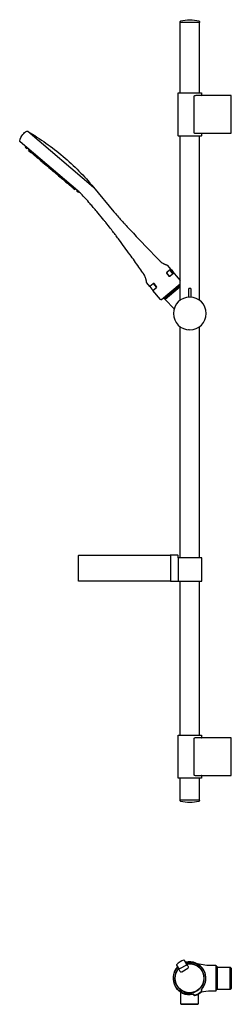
# Model space of a CAD drawing. Header units: millimetres. Extents: x -245 to 0, y -30 to 1110.
import ezdxf

# ---------------------------------------------------------------- set-up
doc = ezdxf.new("R2010")
doc.units = ezdxf.units.MM
doc.header["$MEASUREMENT"] = 0
doc.layers.add('DETAIL', color=7, linetype='Continuous', true_color=0x000000)

# ---------------------------------------------------------------- blocks, each defined once
blk = doc.blocks.new('241300_r')
at = {"layer": 'DETAIL'}
for p, q in [((-59.2, 1106.5), (-59.2, 1107.6)), ((-37, 1106.5), (-59.2, 1106.5)), ((-59.1, 1025), (-59.1, 1106.5)), ((-37.1, 1106.5), (-37.1, 1025)), ((-37, 1107.6), (-37, 1106.5)), ((-61.6, 975.3), (-61.6, 1024.7)), ((-61.3, 1025), (-34.9, 1025)), ((-43.5, 1021), (-43.5, 978.9)), ((0, 1021.8), (-41.3, 1021.8)), ((-34.6, 1024.7), (-34.6, 1022)), ((0, 978.2), (0, 1021.8)), ((0, 978.2), (0, 1021.8)), ((-236.2, 980.6), (-236, 980.5)), ((-236, 980.5), (-159.6, 915.8)), ((-34.9, 975), (-61.3, 975)), ((-59.1, 785.1), (-59.1, 975)), ((-41.3, 978.2), (0, 978.2)), ((-37.1, 975), (-37.1, 785.1)), ((-34.6, 977.9), (-34.6, 975.3)), ((-177.9, 911.6), (-244.9, 968.3)), ((-238.1, 962.6), (-238.8, 961.7)), ((-238.7, 961.7), (-237.1, 960.3)), ((-237.1, 960.3), (-236.1, 960.9)), ((-234.2, 959.3), (-234.9, 958.4)), ((-234.9, 958.4), (-234.2, 959.3)), ((-234.9, 958.4), (-231.7, 955.7)), ((-233.3, 957), (-232.3, 957.7)), ((-232.3, 957.7), (-233.3, 957)), ((-231.7, 955.7), (-230.7, 956.3)), ((-231.7, 955.7), (-231.6, 955.6)), ((-231.6, 955.6), (-230.6, 956.3)), ((-230.8, 954.9), (-230.1, 955.8)), ((-229.9, 955.6), (-230.6, 954.7)), ((-230.6, 954.7), (-228, 952.6)), ((-228.1, 954.2), (-229.1, 953.5)), ((-228, 952.6), (-227, 953.2)), ((-227.7, 952.8), (-227.9, 952.5)), ((-227.5, 952.2), (-226.9, 953.1)), ((-227.5, 952.2), (-227.4, 952.1)), ((-227.4, 952.1), (-226.7, 953)), ((-227.4, 952), (-224.5, 949.6)), ((-224.9, 951.4), (-225.8, 950.7)), ((-224.5, 949.6), (-223.9, 950.6)), ((-224.4, 949.6), (-224.5, 949.6)), ((-224.4, 949.6), (-223.8, 950.5)), ((-222.8, 948.2), (-224.4, 949.6)), ((-221.9, 948.9), (-222.8, 948.2)), ((-222.7, 948.1), (-222.6, 948.4)), ((-221.2, 946.8), (-222.7, 948.1)), ((-221.2, 946.8), (-220.6, 947.3)), ((-221.1, 946.7), (-221.2, 946.8)), ((-220.4, 947.6), (-221.1, 946.7)), ((-221, 946.8), (-221.1, 946.7)), ((-221.1, 946.7), (-220.8, 946.5)), ((-220.2, 947.4), (-220.8, 946.5)), ((-220.8, 946.5), (-220.2, 947.4)), ((-220.8, 946.5), (-219.1, 945)), ((-219.5, 945.4), (-218.9, 946.3)), ((-218.4, 945.9), (-219.1, 945)), ((-219.1, 945), (-218.3, 944.4)), ((-218.9, 944.8), (-218.2, 945.8)), ((-217.6, 945.3), (-218.3, 944.4)), ((-218.3, 944.4), (-216.4, 942.7)), ((-216.7, 943.8), (-217.2, 943.4)), ((-217, 943.3), (-216.4, 944.2)), ((-215.7, 943.6), (-216.4, 942.7)), ((-216.4, 942.7), (-215, 941.5)), ((-214.4, 942.6), (-215.4, 941.9)), ((-215, 941.5), (-214.4, 942.5)), ((-215, 941.5), (-214.9, 941.6)), ((-214.8, 941.4), (-214.1, 942.3)), ((-213.3, 940.1), (-214.8, 941.4)), ((-212.4, 940.8), (-213.3, 940.1)), ((-213.3, 940.1), (-212.6, 939.6)), ((-212.6, 939.6), (-211.8, 940.3)), ((-212.6, 939.6), (-211.8, 938.9)), ((-211.4, 940), (-212.3, 939.3)), ((-211.8, 938.9), (-211.2, 939.9)), ((-210.5, 939.2), (-211.2, 938.3)), ((-211.2, 938.3), (-210.8, 938)), ((-210.8, 938), (-210.3, 939)), ((-210.1, 937.4), (-209.4, 938.3)), ((-210.1, 937.4), (-207.8, 935.5)), ((-208.3, 937.3), (-209.2, 936.6)), ((-208.7, 936.2), (-208.1, 937.2)), ((-208.6, 936.3), (-208.7, 936.3)), ((-207.8, 935.5), (-207.1, 936.4)), ((-206.1, 935.5), (-207, 934.8)), ((-207, 934.8), (-206.8, 934.6)), ((-206.8, 934.6), (-206, 935.4)), ((-206.8, 934.6), (-205.4, 933.5)), ((-205.2, 934.7), (-206.1, 934)), ((-205.4, 934.6), (-205.9, 933.8)), ((-205.5, 933.5), (-204.9, 934.5)), ((-204.9, 934.5), (-205.4, 933.5)), ((-205.4, 933.5), (-205.4, 933.4)), ((-205.4, 933.4), (-202.8, 931.2)), ((-204.5, 932.7), (-203.7, 933.5)), ((-202.9, 932.8), (-203.8, 932)), ((-202, 932), (-202.8, 931.2)), ((-202.8, 931.2), (-202.2, 930.7)), ((-201.7, 931.6), (-202.5, 930.9)), ((-202.2, 930.7), (-201.6, 931.7)), ((-202.1, 930.7), (-201.1, 929.8)), ((-201.1, 929.8), (-200.6, 930.8)), ((-201.1, 929.8), (-200.1, 928.9)), ((-200.1, 928.9), (-199.3, 929.8)), ((-200.1, 928.9), (-198.6, 927.7)), ((-198.6, 929.1), (-199.5, 928.4)), ((-197.8, 928.5), (-198.6, 927.7)), ((-198.6, 927.7), (-196.7, 926.1)), ((-197.6, 928.3), (-198.4, 927.5)), ((-198, 927.2), (-197.5, 928.2)), ((-196.7, 926.1), (-196, 926.9)), ((-196.7, 926.1), (-195.4, 925)), ((-195.5, 926.5), (-196.3, 925.7)), ((-195.4, 925), (-194.9, 926)), ((-195.4, 925), (-195.3, 925.1)), ((-193.9, 923.7), (-195.4, 925)), ((-195.4, 925), (-195.4, 925)), ((-195.4, 925), (-195.4, 925)), ((-193.1, 924.5), (-193.9, 923.7)), ((-193.9, 923.7), (-193.7, 923.5)), ((-193.7, 923.5), (-192.9, 924.3)), ((-193.3, 924), (-193.6, 923.4)), ((-193.5, 923.8), (-193.6, 923.5)), ((-193.6, 923.4), (-193, 922.9)), ((-193, 922.9), (-192.5, 924)), ((-192.8, 922.8), (-191.6, 921.8)), ((-190.9, 922.6), (-191.6, 921.8)), ((-191.6, 921.8), (-190.6, 920.9)), ((-190.5, 922.3), (-191.3, 921.5)), ((-190.6, 920.9), (-189.8, 921.7)), ((-190.6, 920.9), (-190.3, 920.6)), ((-190.4, 921.1), (-190.5, 920.8)), ((-190.3, 920.6), (-189.8, 921.7)), ((-190, 920.4), (-188.7, 919.3)), ((-188.7, 919.3), (-187.9, 920.1)), ((-188.7, 919.3), (-188.6, 919.2)), ((-188.6, 919.2), (-187.8, 920)), ((-188.5, 919.1), (-188.3, 919.4)), ((-187.8, 920), (-188.3, 919)), ((-188.3, 919), (-187.6, 918.3)), ((-187.1, 919.4), (-187.6, 918.3)), ((-187.6, 918.3), (-187.3, 918.1)), ((-187.3, 918.1), (-186.9, 919.2)), ((-185.9, 916.9), (-187.3, 918.1)), ((-185.2, 917.8), (-185.9, 916.9)), ((-185.9, 916.9), (-185.7, 916.7)), ((-185.7, 916.7), (-184.9, 917.5)), ((-184.9, 916), (-184.4, 917.1)), ((-182.5, 915.5), (-183.2, 914.7)), ((-182.4, 915.4), (-183.2, 914.6)), ((-183.2, 914.7), (-181.5, 913.2)), ((-181.5, 913.2), (-180.8, 914)), ((-178.9, 912.5), (-179.4, 911.4)), ((-159.6, 915.8), (-136, 887.4)), ((-159.6, 915.8), (-159.6, 915.8)), ((-177, 910.8), (-177.8, 910)), ((-177.8, 910), (-177.7, 910)), ((-177.7, 910), (-177, 910.8)), ((-147.7, 877.7), (-155.9, 887.5)), ((-70.3, 821), (-74.5, 817.5)), ((-70.2, 820.9), (-74.3, 817.4)), ((-73.8, 825.3), (-70.3, 821)), ((-70.3, 821), (-59.1, 807.6)), ((-74.5, 817.3), (-75, 816.9)), ((-74.9, 815.9), (-72.4, 812.9)), ((-74.6, 815.9), (-72.3, 813)), ((-70.7, 813), (-66.5, 816.5)), ((-70.4, 819.1), (-69.9, 819.5)), ((-68.2, 816.4), (-70.4, 819.1)), ((-70.1, 818.9), (-70, 819)), ((-69.4, 818), (-70.1, 818.9)), ((-70, 819.5), (-69.9, 819.5)), ((-69.7, 819.3), (-70, 819)), ((-70, 819), (-69.3, 818.1)), ((-69.9, 819.5), (-69.7, 819.4)), ((-69.9, 819.5), (-69.8, 819.5)), ((-69.8, 819.5), (-69.6, 819.4)), ((-69.7, 819.4), (-69.4, 819.2)), ((-69.6, 819.2), (-69.7, 819.3)), ((-69.6, 819.8), (-68.1, 818.1)), ((-69.6, 819.8), (-69.6, 819.8)), ((-68.1, 818), (-69.6, 819.8)), ((-69.6, 819.4), (-69.3, 819.2)), ((-69.4, 819.2), (-69.6, 819.2)), ((-69.4, 820), (-67.9, 818.2)), ((-69.4, 820), (-69.4, 820)), ((-67.9, 818.2), (-69.4, 820)), ((-69.4, 819.2), (-69.3, 819)), ((-69.3, 819), (-69.4, 819.2)), ((-69.3, 818.1), (-69.4, 818)), ((-69.3, 819.2), (-69.2, 819.1)), ((-69.1, 818.8), (-69.3, 819)), ((-69.3, 818.1), (-68.9, 818.4)), ((-69.2, 819.4), (-69.1, 819.3)), ((-69.2, 819.1), (-68.9, 818.7)), ((-69, 818.6), (-69.1, 818.8)), ((-69.1, 818.8), (-68.9, 818.6)), ((-69.1, 818.8), (-69.1, 818.8)), ((-69.1, 817.7), (-69, 817.7)), ((-68.1, 816.5), (-69.1, 817.7)), ((-68.9, 818.5), (-69, 818.6)), ((-68.7, 818), (-69, 817.7)), ((-69, 817.7), (-68, 816.5)), ((-68.9, 818.7), (-68.7, 818.4)), ((-68.9, 818.6), (-68.8, 818.3)), ((-68.9, 818.4), (-68.9, 818.5)), ((-68.8, 818.3), (-68.7, 818.1)), ((-68.7, 818.4), (-68.6, 818.2)), ((-68.6, 818.2), (-68.7, 818)), ((-68.7, 818.1), (-68.7, 818)), ((-68.6, 818.2), (-68.6, 818.2)), ((-68, 816.5), (-68.2, 816.4)), ((-68.1, 818.1), (-67.9, 817.8)), ((-67.9, 817.7), (-68.1, 818)), ((-67.9, 818.2), (-67.7, 817.9)), ((-67.9, 818.2), (-67.9, 818.2)), ((-67.7, 817.9), (-67.9, 818.2)), ((-67.9, 817.8), (-67.7, 817.7)), ((-67.7, 817.5), (-67.9, 817.7)), ((-67.7, 817.9), (-67.5, 817.7)), ((-67.6, 817.8), (-67.7, 817.9)), ((-67.7, 817.7), (-67.6, 817.6)), ((-67.6, 817.5), (-67.7, 817.5)), ((-67.5, 817.3), (-67.7, 817.5)), ((-67.5, 817.6), (-67.6, 817.8)), ((-67.5, 817.7), (-67.6, 817.8)), ((-67.6, 817.6), (-67.5, 817.5)), ((-67.5, 817.5), (-67.6, 817.5)), ((-67.5, 817.7), (-67.3, 817.4)), ((-67.5, 817.6), (-67.5, 817.6)), ((-67.5, 817.5), (-67.5, 817.6)), ((-67.4, 817.4), (-67.5, 817.5)), ((-67.3, 817.2), (-67.5, 817.3)), ((-67.3, 817.2), (-67.4, 817.4)), ((-67.3, 817.4), (-67.2, 817.3)), ((-67.3, 817.2), (-67.3, 817.2)), ((-67.2, 817.2), (-67.3, 817.2)), ((-67.2, 817.3), (-67.2, 817.2)), ((-67.2, 817.2), (-67.2, 817.2)), ((-94.6, 800.8), (-98.1, 805.1)), ((-90.8, 804), (-94.6, 800.8)), ((-90.7, 803.8), (-94.5, 800.7)), ((-94.5, 800.7), (-92.1, 797.8)), ((-90.7, 796.4), (-87.1, 799.4)), ((-86.7, 800.1), (-89.9, 804.1)), ((-86.7, 801), (-89.2, 804)), ((-59.1, 803.6), (-80.8, 785.5)), ((-77.8, 786.7), (-59.4, 802)), ((-76.6, 786.3), (-59.4, 800.7)), ((-63.4, 798.6), (-62.8, 797.9)), ((-61, 800.6), (-60.4, 799.9)), ((-59.7, 802.3), (-59.4, 802.1)), ((-59.6, 802.3), (-59.6, 802.3)), ((-59.5, 802.2), (-59.5, 802.2)), ((-59.4, 802), (-59.4, 802.1)), ((-47.3, 798.6), (-48.9, 798.6)), ((-90.8, 796.3), (-90.7, 796.4)), ((-81.9, 785.6), (-90.8, 796.3)), ((-78.3, 787.5), (-78.4, 787.6)), ((-77.9, 786.8), (-78, 786.9)), ((-77.9, 786.8), (-77.8, 786.7)), ((-77.9, 786.8), (-77.9, 786.8)), ((-75.5, 787.3), (-76.1, 788.1)), ((-73.1, 789.3), (-73.7, 790.1)), ((-49.6, 797.9), (-49.6, 788.8)), ((-46.6, 788.8), (-46.6, 797.9)), ((-66.4, 774.8), (-76.6, 785.9)), ((-59.1, 486.8), (-59.1, 754.1)), ((-37.1, 754.1), (-37.1, 486.8)), ((-48.9, 750.6), (-49.8, 750.7)), ((-177.2, 459.6), (-177.2, 489.3)), ((-176.9, 489.6), (-70.8, 489.6)), ((-62, 489.6), (-70.7, 489.6)), ((-70.5, 489.3), (-70.5, 459.6)), ((-61.7, 486.8), (-61.7, 489.3)), ((-61.7, 486.8), (-61.7, 459.8)), ((-34.1, 486.8), (-61.7, 486.8)), ((-34.1, 459.8), (-34.1, 486.8)), ((-70.5, 459.6), (-177.2, 459.6)), ((-70.5, 459.6), (-61.7, 459.6)), ((-61.7, 459.6), (-61.7, 459.8)), ((-61.7, 459.8), (-34.1, 459.8)), ((-59.1, 281.5), (-59.1, 459.8)), ((-37.1, 459.8), (-37.1, 281.5)), ((-61.6, 231.8), (-61.6, 281.2)), ((-61.3, 281.5), (-34.9, 281.5)), ((-43.5, 277.6), (-43.5, 235.4)), ((0, 278.2), (-41.3, 278.2)), ((-34.6, 281.2), (-34.6, 278.5)), ((0, 234.8), (0, 278.2)), ((0, 234.8), (0, 278.2)), ((-34.9, 231.5), (-61.3, 231.5)), ((-59.1, 206.5), (-59.1, 231.5)), ((-41.3, 234.8), (0, 234.8)), ((-37.1, 231.5), (-37.1, 206.5)), ((-34.6, 234.4), (-34.6, 231.8)), ((-59.2, 205.4), (-59.2, 206.5)), ((-59.2, 206.5), (-37.1, 206.5)), ((-37.1, 206.5), (-37, 205.4)), ((-63.4, 15.1), (-61, 10.9)), ((-61.8, 12.1), (-61.5, 11.5)), ((-52.8, 14.9), (-59.3, 11.2)), ((-57.5, 7.5), (-50.5, 11.6)), ((-52.2, 17.1), (-54.2, 20.5)), ((-52, 17), (-52.3, 17.6)), ((-51.7, 16.3), (-52.2, 17.1)), ((-52, 17), (-51.6, 16.3)), ((-51.3, 16.4), (-51.7, 16.3)), ((-51.4, 16.7), (-51.5, 16.7)), ((-49.9, 13.6), (-51.2, 15.9)), ((-23.7, 15), (-18, 15)), ((-18, 15), (-18, -15)), ((-16, -12.9), (-16, 12.9)), ((-16, 12.9), (-1.3, 12.9)), ((-1.3, -12.9), (-1.3, 12.9)), ((-1.3, 12.9), (0, 11.6)), ((0, 11.6), (0, -11.6)), ((-61, 10.9), (-61.3, 10.6)), ((-60.9, 10.3), (-59.6, 8.1)), ((-44.7, -18.6), (-44.6, -18.6)), ((-43.7, -19.1), (-43.4, -19.6)), ((-43.2, -19.2), (-43.5, -18.7)), ((-34.8, -13.7), (-34.5, -14.2)), ((-34.4, -12.7), (-34.3, -12.6)), ((-34.1, -14.2), (-34.4, -13.7)), ((-18, -15), (-23.7, -15)), ((-1.3, -12.9), (-16, -12.9)), ((0, -11.6), (-1.3, -12.9)), ((-58.8, -29.7), (-38.2, -29.7))]:
    blk.add_line(p, q, dxfattribs=at)
blk.add_lwpolyline([(-58.8, -15.9), (-58.8, -29.7), (-58.3, -30.2), (-38.7, -30.2), (-38.2, -29.7), (-38.2, -18.3)], dxfattribs=at)
at = {"layer": 'DETAIL', "extrusion": (0, 0, -1)}
blk.add_circle((48.1, 769.6), 19, dxfattribs=at)
for centre, radius, start, end in [((58.4, 1107.6), 0.703, 0.2054, 74.5093), ((48.4, 1072.6), 37.1, 73.9075, 90.4036), ((48.4, 1068.6), 41.1, 90.4036, 105.2853), ((37.7, 1107.6), 0.7, 105.2853, 180), ((61.3, 1024.7), 0.3, 360, 90), ((34.9, 1024.7), 0.3, 90.0016, 179.9985), ((228.7, 966.1), 16.8, 40.2485, 59.6997), ((236.7, 979.8), 1, 59.6997, 120.25), ((381.1, 731.8), 287.9, 120.2759, 130.2662), ((244.2, 969.1), 0.999, 310.2479, 10.9154), ((228.7, 966.1), 16.8, 10.9154, 40.2485), ((61.3, 975.3), 0.3, 270, 0), ((34.9, 975.3), 0.3, 180, 270), ((226.2, 960.1), 6.93, 309.3974, 311.9855), ((381.1, 731.8), 287.9, 130.2662, 140.2564), ((201.5, 957.2), 20.6, 310.038, 310.7193), ((197.3, 919.1), 5.67, 129.6528, 130.595), ((74.6, 824.7), 0.981, 104.845, 140.2658), ((97.3, 805.7), 0.994, 320.5085, 356.1495), ((51.9, 810.9), 11.6, 310.545, 315.1492), ((59.2, 800.5), 0.301, 50.0531, 116.3969), ((101.1, 787.8), 13.5, 131.8677, 140.3753), ((85.6, 782.4), 8.92, 144.5258, 150.4779), ((49.9, 788.8), 0.3, 180, 258.7584), ((46.3, 788.8), 0.3, 280.4756, 0), ((81.3, 786.1), 0.8, 230.2662, 320.2662), ((76.4, 786.1), 0.3, 318.8018, 50), ((176.9, 489.3), 0.3, 360, 90), ((70.8, 489.3), 0.294, 91.2454, 181.1935), ((61.3, 281.2), 0.3, 360, 90), ((34.9, 281.2), 0.3, 90.0016, 179.9985), ((61.3, 231.8), 0.3, 270, 0), ((34.9, 231.8), 0.3, 180, 270), ((58.4, 205.4), 0.7, 284.7134, 0), ((37.7, 205.4), 0.7, 179.9991, 254.3046), ((48.1, 244.8), 41.5, 255.317, 284.7134), ((48.5, 0), 18.7, 257.8126, 40.6975), ((48.5, 0), 16.8, 81.7874, 38.2125), ((62.3, 11.8), 0.5, 40.6975, 150), ((60.1, 12.5), 1.6, 239.9987, 329.9987), ((61.9, 11.2), 0.5, 150, 219.949), ((53.6, 16.3), 1.6, 150.0236, 240), ((51.9, 17.8), 0.5, 330.0015, 79.301), ((48.5, 0), 18.7, 79.301, 222.1889), ((51.5, 17.2), 0.5, 269.928, 330), ((50.8, 16.1), 0.5, 329.9971, 81.7874), ((16, 14.9), 2, 270, 352.9298), ((61.3, 10.1), 0.5, 38.2125, 150), ((44.6, -19.7), 1.07, 88.1397, 147.6635), ((42.4, -18.7), 1, 251.7724, 330), ((48.5, 0), 20.7, 228.2276, 251.7724), ((35.4, -14.7), 1, 150, 228.2276), ((33.4, -13.2), 1.07, 332.3365, 31.8603)]:
    blk.add_arc(centre, radius, start, end, dxfattribs=at)
at = {"layer": 'DETAIL'}
for centre, radius, start, end in [((-34.3, 1022), 0.3, 179.963, 255.9171), ((-34.3, 977.9), 0.303, 102.3457, 180), ((-221.8, 981.6), 26.2, 229.6622, 229.7342), ((-169.6, 1020.5), 89.6, 229.4214, 229.7338), ((-187.1, 986.3), 52.2, 229.7099, 229.7539), ((-194.4, 912), 9.24, 49.2305, 50.6258), ((-950, 10.4), 1185.6, 49.7031, 49.8052), ((931.3, 2220.9), 1717.1, 229.6974, 229.7694), ((-71, 838.3), 13, 253.1804, 255.155), ((-48.9, 797.9), 0.7, 90, 180), ((-47.3, 797.9), 0.7, 360, 90), ((-62, 489.3), 0.3, 360, 90), ((-34.3, 278.5), 0.3, 179.963, 255.9171), ((-34.3, 234.4), 0.303, 102.3457, 180), ((-48.5, 0), 19, 136.3661, 281.489), ((-48.5, 0), 17, 140.051, 99.949), ((-62.8, 15.5), 0.7, 132.7314, 210), ((-48.5, 0), 21.8, 107.2686, 132.7314), ((-54.8, 20.1), 0.7, 30.0001, 107.2686), ((-48.5, 0), 19, 318.511, 103.5874), ((-51.3, 12.9), 1.54, 301.0399, 355.4988), ((-51.2, 12.9), 1.47, 355.4988, 30), ((-23.7, 75), 60, 252.5001, 270), ((-58.2, 8.8), 1.52, 210.583, 265.9593), ((-58.3, 8.8), 1.48, 265.9593, 300), ((-44.4, -19.2), 1, 30.0015, 102.1874), ((-42.5, -19.1), 1, 210, 287.4474), ((-48.5, 0), 21, 287.4474, 312.5526), ((-23.7, -75), 60, 90, 100.8705), ((-33.9, -13.2), 1, 137.8111, 210), ((-35, -14.7), 1, 312.5526, 30), ((-16, -14.9), 2.01, 90.1447, 163.8777)]:
    blk.add_arc(centre, radius, start, end, dxfattribs=at)
for points, knots in [([(-41.3, 1021.8), (-41.7, 1021.8), (-42, 1021.7), (-42.8, 1021.5), (-43.5, 1021.3), (-43.5, 1021)], [339.34124, 339.34124, 339.34124, 339.34124, 339.967297, 339.967297, 340.34124, 340.34124, 340.34124, 340.34124]), ([(-43.5, 978.9), (-43.5, 978.7), (-42.8, 978.5), (-42, 978.3), (-41.7, 978.2), (-41.3, 978.2)], [382.44124, 382.44124, 382.44124, 382.44124, 382.814267, 382.814267, 383.44124, 383.44124, 383.44124, 383.44124]), ([(-155.9, 887.5), (-157.3, 889.2), (-159.8, 892.2), (-164.3, 897.4), (-168.9, 902.6), (-173.6, 907.7), (-176.5, 910.4), (-177.9, 911.6)], [118.986454, 118.986454, 118.986454, 118.986454, 125.460309, 130.88854, 139.552694, 146.277307, 151.607807, 151.607807, 151.607807, 151.607807]), ([(-136, 887.4), (-133.3, 884.1), (-129.9, 880.1), (-125.8, 875.7), (-123.9, 873.6), (-121, 870.4), (-109.7, 858.3), (-97.3, 845.2), (-86, 833.6), (-83.7, 831.2), (-82.8, 830.3), (-82.1, 829.7), (-80.9, 828.8), (-79.8, 828), (-78.8, 827.5), (-78.3, 827.2), (-77.7, 826.9), (-77, 826.6), (-76, 826.2), (-75.2, 825.9), (-74.8, 825.8)], [-87.314782, -87.314782, -87.314782, -87.314782, -74.484123, -71.67038, -69.214445, -66.073068, -58.589199, -19.599164, -12.115295, -10.016494, -9.470423, -8.378279, -7.215672, -5.031381, -4.397233, -3.763084, -3.128935, -2.494786, -1.289787, 0, 0, 0, 0]), ([(-98.3, 805.6), (-98.3, 805.6), (-98.4, 806.6), (-98.6, 807.8), (-99, 809.6), (-99.4, 811.1), (-100.2, 813), (-101, 814.5), (-101.6, 815.5), (-102, 816.1), (-103.8, 818.6), (-109, 825.9), (-118.1, 838.7), (-126.9, 850.7), (-132.7, 858.4), (-134.8, 861.3), (-136.4, 863.3), (-138.1, 865.6), (-141, 869.4), (-144.2, 873.5), (-146.9, 876.7), (-147.7, 877.7)], [18.260791, 18.260791, 18.260791, 18.260791, 18.291111, 20.998408, 22.102054, 23.733014, 25.669621, 28.120849, 28.984642, 29.186474, 30.223766, 38.337948, 55.978474, 77.352647, 82.930544, 85.022935, 88.047569, 90.604612, 93.626748, 102.461794, 106.175393, 106.175393, 106.175393, 106.175393]), ([(-74.5, 817.5), (-74.6, 817.5), (-74.7, 817.4), (-74.8, 817.3), (-74.8, 817.2), (-74.9, 817), (-75.1, 816.7), (-75.1, 816.3), (-75, 816), (-74.9, 815.9)], [12.146259, 12.146259, 12.146259, 12.146259, 12.41775, 12.456648, 12.522059, 12.639551, 13.135577, 13.575965, 13.947729, 13.947729, 13.947729, 13.947729]), ([(-74.3, 817.4), (-74.4, 817.4), (-74.5, 817.3), (-74.5, 817.2), (-74.6, 817.1), (-74.7, 817), (-74.8, 816.6), (-74.9, 816.2), (-74.7, 815.9), (-74.6, 815.9)], [13.480489, 13.480489, 13.480489, 13.480489, 13.749416, 13.787027, 13.850216, 13.974788, 14.476238, 14.898911, 15.266553, 15.266553, 15.266553, 15.266553]), ([(-72.4, 812.9), (-72.4, 812.9), (-72.3, 812.8), (-72, 812.6), (-71.7, 812.6), (-71.3, 812.7), (-71.1, 812.8), (-70.9, 812.8), (-70.9, 812.9), (-70.8, 812.9)], [17.847729, 17.847729, 17.847729, 17.847729, 18.026908, 18.215719, 18.601765, 19.078474, 19.278421, 19.369751, 19.585715, 19.585715, 19.585715, 19.585715]), ([(-72.3, 813), (-72.2, 813), (-72.2, 812.9), (-71.9, 812.7), (-71.6, 812.7), (-71.2, 812.8), (-71, 812.8), (-70.9, 812.9), (-70.8, 812.9), (-70.7, 813), (-70.7, 813)], [18.966553, 18.966553, 18.966553, 18.966553, 19.145678, 19.334033, 19.756751, 20.237319, 20.382366, 20.445846, 20.483609, 20.753254, 20.753254, 20.753254, 20.753254]), ([(-89.2, 804), (-89.3, 804), (-89.4, 804.1), (-89.6, 804.3), (-89.9, 804.3), (-90.2, 804.3), (-90.3, 804.3), (-90.4, 804.2), (-90.5, 804.2), (-90.6, 804.1), (-90.7, 804.1), (-90.8, 804)], [5.494461, 5.494461, 5.494461, 5.494461, 5.673681, 5.862662, 6.282397, 6.55995, 6.690256, 6.846837, 6.901864, 7.01203, 7.193283, 7.193283, 7.193283, 7.193283]), ([(-86.9, 799.6), (-86.9, 799.6), (-86.8, 799.6), (-86.7, 799.8), (-86.6, 800), (-86.5, 800.3), (-86.5, 800.7), (-86.7, 800.9), (-86.7, 801)], [0, 0, 0, 0, 0.165648, 0.228931, 0.439179, 0.87861, 1.229085, 1.594461, 1.594461, 1.594461, 1.594461]), ([(-41.3, 278.2), (-41.7, 278.2), (-42, 278.2), (-42.8, 278), (-43.5, 277.8), (-43.5, 277.6)], [509.51186, 509.51186, 509.51186, 509.51186, 510.137917, 510.137917, 510.51186, 510.51186, 510.51186, 510.51186]), ([(-43.5, 235.4), (-43.5, 235.2), (-42.8, 235), (-42, 234.8), (-41.7, 234.8), (-41.3, 234.8)], [552.61186, 552.61186, 552.61186, 552.61186, 552.984887, 552.984887, 553.61186, 553.61186, 553.61186, 553.61186])]:
    blk.add_open_spline(points, degree=3, knots=knots, dxfattribs=at)
for points, weights in [([(-211.8, 938.9), (-211.9, 938.9), (-211.2, 938.3)], [0.936908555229, 0.743801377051, 0.998061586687]), ([(-210.8, 938), (-210.9, 938.1), (-210.1, 937.4)], [0.999999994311, 0.707106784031, 1]), ([(-207.8, 935.5), (-207, 934.8), (-207, 934.8)], [0.998192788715, 0.70801319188, 1]), ([(-205.4, 933.4), (-205.4, 933.5), (-205.4, 933.4)], [0.910759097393, 0.945082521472, 1]), ([(-202.2, 930.7), (-202.2, 930.7), (-202.1, 930.7)], [0.874147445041, 0.908470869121, 1]), ([(-201.1, 929.8), (-201.1, 929.8), (-201.1, 929.8)], [0.892405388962, 0.928983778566, 1]), ([(-193, 922.9), (-193, 922.9), (-192.8, 922.8)], [0.853553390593, 0.853553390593, 1]), ([(-190.3, 920.6), (-190.3, 920.6), (-190, 920.4)], [0.890165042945, 0.807867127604, 0.910563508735])]:
    blk.add_rational_spline(points, weights, degree=2, dxfattribs=at)
for points, weights, knots in [([(-89.9, 804.1), (-90.1, 804.1), (-90.2, 804), (-90.4, 804), (-90.5, 804), (-90.4, 804), (-90.7, 803.8)], [1, 0.986037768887, 0.986037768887, 1, 1, 1, 1], [27.539057, 27.539057, 27.539057, 27.539057, 28.289749, 28.289749, 28.289749, 28.539057, 28.539057, 28.539057, 28.539057]), ([(-87.1, 799.4), (-86.8, 799.7), (-86.9, 799.6), (-86.8, 799.7), (-86.7, 799.8), (-86.7, 800), (-86.7, 800.1)], [1, 1, 1, 1, 0.988920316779, 0.988920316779, 1], [43.821543, 43.821543, 43.821543, 43.821543, 44.071526, 44.071526, 44.071526, 44.821543, 44.821543, 44.821543, 44.821543])]:
    blk.add_rational_spline(points, weights, degree=3, knots=knots, dxfattribs=at)

msp = doc.modelspace()

# ---------------------------------------------------------------- block references
msp.add_blockref('241300_r', (0, 0))

doc.saveas('drawing.dxf')
